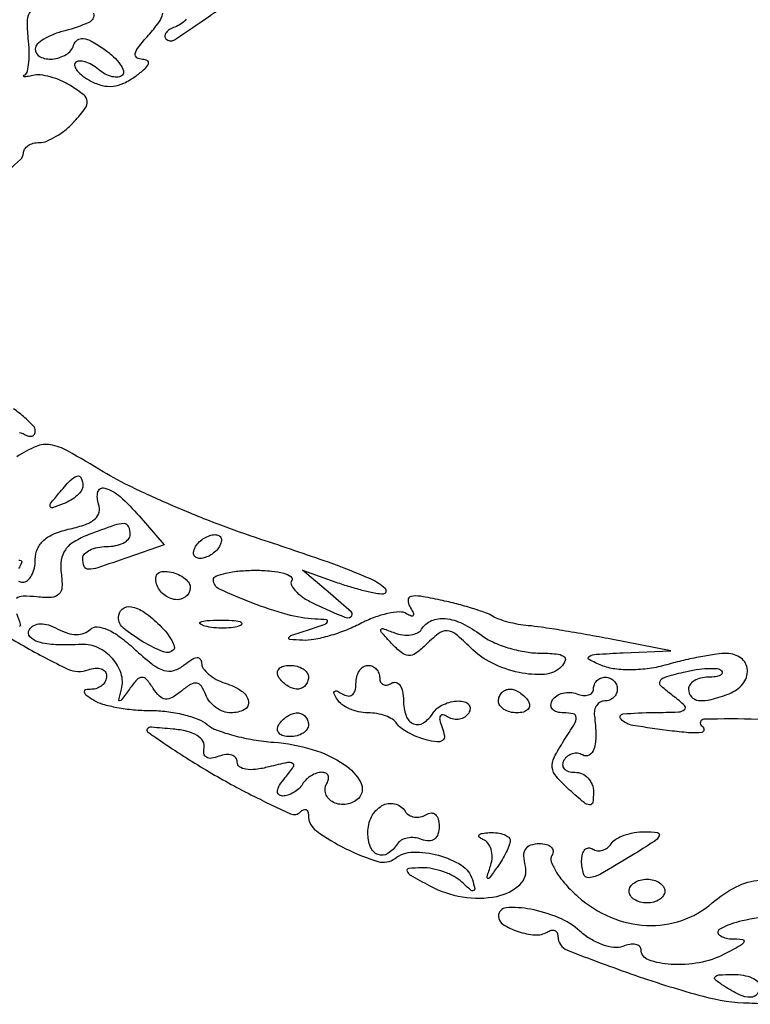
# Model space of a CAD drawing. Extents: x 22 to 658, y 11 to 369.
# Tile 8 of 14: x 429 to 490, y 30 to 113. Entities that reach past the tile are written whole.
import ezdxf

# ---------------------------------------------------------------- set-up
doc = ezdxf.new("R2010")
doc.units = 0

msp = doc.modelspace()

# ---------------------------------------------------------------- linework, layer by layer
for points in [[(442.711536, 113.374935, -0.128073), (441.75, 112.720238, 0.051126), (441.307462, 112.509089, 0.09506), (441.014063, 112.242852, 0.147523), (440.913296, 111.968006, 0.201319), (441, 111.721994, 0.372168), (441.71108, 111.634773, 0.004437), (445.877778, 114.481658, 0.0095)], [(426.723437, 99.755398, 0.005324), (428.762257, 101.568671, 0.211375), (429, 102.105917, -0.148599), (429.103622, 102.44688, -0.098832), (429.395097, 102.737363, -0.082286), (429.830802, 102.933227, -0.064656), (430.345012, 103, 0.097756), (430.974411, 103.124242, 0.038205), (431.769312, 103.524189, 0.035985), (432.587694, 104.101634, 0.037223), (433.30495, 104.784472, 0.022164), (434.20995, 105.878223, 0.189456), (434.37787, 106.479233, 0.204211), (434.085529, 107.008176, 0.026196), (432.99947, 107.768258, 0.037626), (432.16943, 108.203588, 0.035116), (431.264384, 108.521305, 0.037059), (430.419278, 108.686749, 0.090848), (429.789533, 108.64768, -0.0137), (429.326151, 108.54612, -0.067272), (429.059277, 108.531689, -0.519739), (429.021027, 108.596695, -0.150349), (429.114388, 108.702024, 0.202995), (429.33449, 109.008284, 0.03137), (429.45619, 109.762939, 0.030752), (429.490437, 110.722208, 0.022333), (429.415211, 111.788129, -0.034885), (429.346486, 113.301717, -0.183917), (429.655578, 114.05767, -0.168853)], [(434.915543, 113.881483, -0.354008), (434.507656, 113.095526, -0.041449), (432.5, 112.410644, 0.031538), (431.542749, 112.105107, 0.043524), (430.734375, 111.705595, 0.050787), (430.168069, 111.277325, 0.208396), (430, 110.891592, 0.28408), (430.415721, 110.218943, 0.139687), (431.442997, 110.025564, 0.111361), (432.592091, 110.397858, 0.1804), (433.229311, 111.187933, -0.153354), (433.549336, 111.630482, -0.195286), (434.032568, 111.756269, -0.096545), (434.749999, 111.515684, -0.023745), (435.806283, 110.848238, -0.032522), (436.594957, 110.215625, -0.054509), (437.155194, 109.577935, -0.077339), (437.424612, 109.030784, -0.279068), (437.335648, 108.668981, -0.175787), (436.984349, 108.504719, -0.081161), (436.474121, 108.541829, -0.065319), (435.888735, 108.765534, -0.049352), (435.317843, 109.151177, 0.042366), (434.75362, 109.543881, 0.058752), (434.188047, 109.787005, 0.074094), (433.705305, 109.855381, 0.197038), (433.390188, 109.723521, 0.280835), (433.319691, 109.432717, 0.096114), (433.537039, 109.036158, 0.061946), (434.009916, 108.592035, 0.034744), (434.678568, 108.172025, 0.061549), (435.640267, 107.800728, 0.089234), (436.546333, 107.739464, 0.083283), (437.462024, 107.999474, 0.047165), (438.455344, 108.591005, 0.021909), (439.215228, 109.199462, 0.115717), (439.523827, 109.630457, 0.371463), (439.438064, 109.888956, 0.135602), (439.036142, 110, -0.140144), (438.556523, 110.137125, -0.322863), (438.421647, 110.465946, -0.107576), (438.706057, 111.055211, -0.017893), (439.521384, 112.023629, 0.027996), (440.391709, 113.100793, 0.109589), (440.726852, 113.881903, 0.161143)], [(428.665803, 78.598899, -0.108373), (429.069098, 78.457295, 0.067901), (429.425448, 78.299021, 0.141631), (429.726548, 78.29872, 0.190641), (429.924689, 78.451597, 0.135032), (430, 78.725375, 0.18919), (429.832158, 79.153077, 0.025887), (429.131308, 79.834182, 0.026776), (428.175324, 80.585063, 0.019678)], [(490.855503, 54.454852, 0.014936), (486.29901, 54.458353, 0.736824), (486.137632, 53.879009, -0.257756), (486.29994, 53.5775, -0.365189), (486.110933, 53.35804, -0.058043), (485.2029, 53.318448, -0.012067), (483.611343, 53.472535, -0.010527), (480.325464, 53.94129, -0.159525), (479.316714, 54.465353, -0.634523), (479.481765, 54.909822, -0.018775), (482.083333, 55.031803, 0.006527), (484.146995, 55.077959, 0.168302), (484.660951, 55.27665, 0.451111), (484.668132, 55.620759, 0.023785), (483.718083, 56.415385, -0.019698), (482.697168, 57.255204, -0.322931), (482.60664, 57.663275, -0.222304), (482.974303, 57.99025, -0.010873), (484.586081, 58.432249, -0.022642), (485.640927, 58.646767, -0.029751), (486.618756, 58.740795, -0.030247), (487.412352, 58.72167, -0.177022), (487.784665, 58.548668, -0.275946), (487.836547, 58.342831, -0.208699), (487.682579, 58.161171, -0.082986), (487.270013, 58.037771, -0.031271), (486.666667, 58, 0.05808), (486.029224, 57.925704, 0.077243), (485.489583, 57.70625, 0.096011), (485.128, 57.381453, 0.163305), (485, 57, 0.184246), (485.243667, 56.361192, 0.183911), (485.851081, 56.046332, 0.092405), (486.897767, 56.119523, 0.028084), (488.418213, 56.606989, 0.129764), (489.567043, 57.434969, 0.18706), (489.954994, 58.612074, 0.221163), (489.431888, 59.600413, 0.163607), (488.243398, 60, 0.03497), (487.347022, 59.93723, 0.011304), (486.03324, 59.721934, 0.01121), (484.578685, 59.415773, 0.012357), (483.186172, 59.053393, -0.033599), (481.706442, 58.734707, -0.033367), (480.193915, 58.616114, -0.035506), (478.801655, 58.698975, -0.063204), (477.692774, 58.990007, -0.025524), (476.637528, 59.47901, -0.587401), (476.631248, 59.744952, -0.11745), (477.231704, 59.929622, -0.00483), (479.5, 60.054233), (483.5, 60.235238), (478.5, 61.198844, 0.003613), (476.439063, 61.580607, 0.003658), (474.38125, 61.930923, 0.003562), (472.585946, 62.209939, 0.014893), (471.5, 62.337878, -0.02326), (470.660936, 62.450993, -0.020116), (469.79375, 62.645588, -0.0206), (469.021706, 62.886241, -0.053998), (468.5, 63.139056, 0.054018), (467.908724, 63.425555, 0.010981), (466.802313, 63.793823, 0.011457), (465.490368, 64.166026, 0.010517), (464.124895, 64.489336, 0.012104), (462.436718, 64.809198, 0.092016), (461.630883, 64.7927, 0.349398), (461.382052, 64.493979, 0.144961), (461.529403, 63.952424, -0.023305), (461.810401, 63.44648, -0.222789), (461.81568, 63.206047, -0.403774), (461.65462, 63.14044, -0.043248), (461.258587, 63.340185, 0.152573), (460.664771, 63.492293, 0.039945), (459.678335, 63.361427, 0.036771), (458.523783, 63.022858, 0.030504), (457.354078, 62.500854, -0.027209), (456.114614, 61.937903, -0.023024), (454.750885, 61.477049, -0.023658), (453.466553, 61.172886, -0.058055), (452.5, 61.105841, -0.01081), (451.436484, 61.17864, -0.543287), (451.354693, 61.333665, -0.185218), (451.598673, 61.536942, -0.004606), (453, 62, 0.005901), (454.316013, 62.438652, 0.169613), (454.591724, 62.656891, 0.553289), (454.512932, 62.821881, 0.015728), (453.570998, 62.90032, -0.053895), (451.197984, 63.281607, -0.025151), (448.234954, 64.254627, -0.017023), (445.500378, 65.416029, -0.291654), (445, 66.200888, -0.309289), (445.212292, 66.511253, -0.037543), (446.045461, 66.765261, -0.034068), (447.194932, 66.942231, -0.021165), (448.559017, 67, -0.022746), (449.887811, 66.939519, -0.045924), (450.917573, 66.749204, -0.078685), (451.519472, 66.472007, -0.403983), (451.590374, 66.146228, 0.262167), (451.573597, 65.735079, 0.077753), (451.9567, 65.206547, 0.055906), (452.652838, 64.647393, 0.034384), (453.57841, 64.146228, 0.005513), (456.051324, 63.052254, 0.254224), (456.584882, 63.101708, 0.487492), (456.611777, 63.468009, 0.008177), (454.860784, 65.005453), (452.5, 67.010906), (455.3151, 66.005453, 0.012805), (456.479773, 65.622805, 0.013183), (457.651328, 65.304284, 0.013009), (458.679547, 65.081812, 0.053231), (459.3151, 65.030409, 0.679945), (459.472304, 65.459926, 0.077755), (458.216516, 66.268715, 0.019725), (454.682529, 67.670152, 0.005387), (449, 69.599556, -0.012231), (445.395887, 70.878551, -0.009917), (441.594803, 72.420176, -0.010051), (438.145818, 73.982119, -0.025471), (435.72699, 75.291844, 0.00962), (432.721868, 77.044382, 0.084334), (431.274122, 77.55724, 0.143695), (430.066641, 77.4199, 0.045369), (428.447764, 76.55773, -0.020273)], [(428.596262, 66.093162, 0.132745), (428.940983, 66, 0.175957), (429.345112, 66.146763, 0.092808), (429.688914, 66.56416, 0.072983), (429.92163, 67.185775, 0.053179), (430, 67.920545, -0.104232), (430.187682, 68.811073, -0.109967), (430.717226, 69.530561, -0.085139), (431.626441, 70.084747, -0.040352), (432.942935, 70.487466, 0.032002), (434.234059, 70.858996, 0.093076), (435.031836, 71.326199, 0.155454), (435.378898, 71.896163, 0.152393), (435.335946, 72.566922, -0.156506), (435.278566, 73.592075, -0.422642), (435.84768, 73.915269, -0.111268), (437.137998, 73.202145, -0.032156), (438.749316, 71.573302), (440.859303, 69.146603), (437.780428, 68.073302, -0.003584), (435.259154, 67.214597, -0.07557), (434.47974, 67.080611, -0.315785), (434.126383, 67.318414, -0.091929), (434, 68, -0.191087), (434.151477, 68.381882, -0.088204), (434.5875, 68.70625, -0.068025), (435.234582, 68.926307, -0.048028), (436, 69, 0.048028), (436.765418, 69.073693, 0.068025), (437.4125, 69.29375, 0.088204), (437.848523, 69.618118, 0.191087), (438, 70, 0.103619), (437.857781, 70.678892, 0.29775), (437.473423, 70.930169, 0.084985), (436.659436, 70.791, 0.006106), (434.502106, 70.000801, 0.043646), (433.273324, 69.406385, 0.103882), (432.531017, 68.722008, 0.120064), (432.188576, 67.864587, 0.069905), (432.187006, 66.750801, -0.042123), (432.249795, 65.588671, -0.194525), (431.983913, 64.984336, -0.184765), (431.36186, 64.716435, -0.037523), (430.14006, 64.75769, 0.028518), (428.972321, 64.818165, 0.16983), (428.405869, 64.616689, 0.255682)], [(428.608429, 67.841292, -0.309012), (428.808164, 67.80982, -0.323892), (428.845132, 67.616187, -0.028948), (428.595492, 67.154508, 0.068937)], [(428.412953, 63.366246, -0.012496), (428.737062, 62.454112, -0.395704), (428.644788, 62.25666, -0.265844)], [(425.54887, 62.80474, 0.018773), (429.025649, 60.631365, 0.020017), (432.75368, 58.68525, 0.20466), (434.45641, 58.621647, -0.062935), (435.0471, 58.766639, -0.109642), (435.546571, 58.714802, -0.151306), (435.874889, 58.479341, -0.16351), (436, 58.106989, -0.111743), (435.904158, 57.683494, -0.098832), (435.632812, 57.32068, -0.093257), (435.227304, 57.074484, -0.087074), (434.75, 56.984687, 0.043119), (434.231336, 56.933468, 0.407644), (434.114812, 56.767463, 0.195823), (434.270105, 56.51354, 0.017677), (434.897214, 56.084687, 0.072385), (435.661151, 55.743586, 0.02308), (436.876821, 55.459877, 0.022492), (438.277804, 55.265099, 0.023296), (439.674258, 55.2, -0.031016), (441.072369, 55.113188, -0.029183), (442.478289, 54.8539, -0.030453), (443.695746, 54.475141, -0.082743), (444.473749, 54.021786, 0.084383), (445.295509, 53.546511, 0.024026), (446.705659, 53.09799, 0.023466), (448.371979, 52.737629, 0.022907), (450.078173, 52.531461, -0.054749), (453.319893, 51.928719, -0.073421), (456.020906, 50.657792, -0.122785), (457.397149, 49.150766, -0.331701), (457.200151, 47.800151, -0.160373), (456.218595, 47.30481, -0.149809), (455.10401, 47.471081, -0.194078), (454.455575, 48.17851, -0.232061), (454.542705, 49.069098, 0.084127), (454.68711, 49.424726, 0.16288), (454.655281, 49.726548, 0.181168), (454.454072, 49.927338, 0.106881), (454.118034, 50, 0.085235), (453.689814, 49.926467, 0.053414), (453.230237, 49.70625, 0.051777), (452.810561, 49.382526, 0.064269), (452.5, 49, -0.067923), (452.184778, 48.617454, -0.052403), (451.751132, 48.29375, -0.053435), (451.271073, 48.073724, -0.080924), (450.818538, 48, -0.189991), (450.495992, 48.127152, -0.246886), (450.393, 48.422344, -0.105531), (450.576359, 48.911429, -0.030949), (451.052187, 49.562882, 0.020586), (451.726299, 50.44677, 0.424788), (451.66845, 50.742791, 0.199615), (451.240652, 50.820802, 0.008057), (449.674632, 50.454474, -0.029063), (448.555496, 50.241799, -0.070174), (447.715018, 50.250566, -0.123388), (447.196962, 50.467209, -0.236565), (447, 50.860207, 0.168492), (446.874837, 51.221084, 0.150556), (446.547362, 51.447162, 0.107297), (446.048862, 51.492946, 0.061131), (445.459106, 51.345934, -0.054727), (444.83184, 51.181039, -0.168597), (444.406826, 51.261163, -0.224046), (444.196575, 51.562244, -0.097223), (444.209106, 52.06228, 0.195699), (444.11545, 52.615778, 0.119141), (443.63686, 53.088754, 0.076567), (442.778819, 53.440954, 0.036264), (441.596148, 53.636874, 0.00461), (439.775558, 53.787326, 0.221839), (439.441331, 53.660233, 0.454291), (439.46175, 53.411841, 0.009518), (440.596148, 52.60727, 0.014912), (444.405576, 50.176013, 0.017466), (448.160781, 48.108412, 0.01017), (451.478967, 46.513581, 0.312927), (452.335005, 46.668338, -0.079978), (452.589376, 46.852166, -0.221628), (452.804658, 46.858617, -0.217296), (452.950998, 46.697253, -0.077321), (453, 46.382274, 0.240723), (453.673006, 45.065397, 0.041218), (456.154719, 43.565981, 0.0412), (458.847408, 42.494388, 0.242524), (460.296394, 42.757257, -0.160887), (461.814183, 43.287818, -0.071385), (463.943912, 43.019595, -0.072334), (465.877691, 42.173989, -0.181475), (466.800861, 40.972417, -0.017225), (467.004797, 40.210782, -0.407928), (466.899432, 40.037947, -0.24586), (466.644166, 40.098652, -0.010163), (465.925, 40.75, 0.064556), (465.268471, 41.226023, 0.038565), (464.387031, 41.621051, 0.038001), (463.432038, 41.883575, 0.053008), (462.55, 41.959962, 0.018912), (461.440006, 41.896237, 0.504995), (461.309177, 41.678157, 0.165508), (461.605472, 41.342341, 0.005575), (463.171352, 40.469233, 0.08371), (465.973082, 39.508112, 0.090854), (468.852803, 39.559299, 0.134469), (470.795499, 40.537138, 0.28024), (471.263339, 42.100994, -0.054662), (471.137087, 42.956232, -0.149339), (471.292048, 43.540767, -0.174765), (471.724878, 43.883068, -0.080951), (472.442386, 44, -0.06051), (473.03954, 43.927467, -0.129266), (473.444596, 43.706787, -0.191497), (473.596876, 43.380302, -0.154099), (473.501129, 43.001827, 0.23357), (473.449046, 42.453266, 0.049829), (473.890257, 41.571239, 0.042354), (474.661694, 40.552365, 0.02915), (475.692112, 39.533428, 0.0794), (478.431909, 37.804075, 0.089598), (481.461872, 37.107858, 0.093831), (484.430394, 37.526114, 0.097144), (487, 39, -0.060703), (489.023862, 40.364464, -0.097505), (491.019167, 40.932907, -0.16718)], [(492.25, 37.923489, 0.027423), (489.520247, 37.492773, 0.068845), (487.630591, 36.805565, 0.562879), (487.600402, 36.295953, 0.150348), (488.583333, 35.985258, -0.022173), (489.549804, 35.934927, -0.513248), (489.667913, 35.73151, -0.163312), (489.37809, 35.417962, -0.006666), (488, 34.687145, -0.073749), (485.904305, 33.976247, -0.059221), (483.525033, 33.829733, -0.070416), (481.61945, 34.210861, -0.318343), (481, 35.085192, 0.218041), (480.874114, 35.360144, 0.136634), (480.548434, 35.513662, 0.086788), (480.051786, 35.511556, 0.047291), (479.462755, 35.347334, -0.122257), (478.724478, 35.255989, -0.055394), (477.769794, 35.480409, -0.050174), (476.762962, 35.956645, -0.048432), (475.858168, 36.628719, 0.08517), (474.070182, 37.76402, 0.053056), (471.684685, 38.475329, 0.062504), (469.647861, 38.595494, 0.395036), (469, 37.903454, 0.25751), (469.388918, 37.198379, 0.061169), (470.646529, 36.605596, 0.059409), (472.087044, 36.314179, 0.15997), (473.090242, 36.555773, -0.077464), (473.438087, 36.702411, -0.155092), (473.732759, 36.683705, -0.185834), (473.928021, 36.505912, -0.116704), (474, 36.201729, 0.308418), (474.798601, 35.030209, 0.009748), (480.491687, 32.922002, 0.017867), (486.23512, 31.148948, 0.060047), (490.122681, 30.586234, -0.020903), (491.75606, 30.478931, -0.076209)]]:
    msp.add_lwpolyline(points, format="xyb")
for points in [[(434, 74.106989, -0.148172), (433.882557, 73.719384, -0.058677), (433.517826, 73.291272, -0.05126), (432.986565, 72.891147, -0.0442), (432.358556, 72.584097, -0.012731), (431.458284, 72.264678, -0.389672), (431.258808, 72.355597, -0.27071), (431.292701, 72.617386, -0.008807), (431.981001, 73.477108, -0.017238), (432.946872, 74.562498, -0.127361), (433.530548, 74.925, -0.389178), (433.870501, 74.765008, -0.097466)], [(445.5, 69, -0.064269), (445.189439, 68.617474, -0.051777), (444.769763, 68.29375, -0.053414), (444.310186, 68.073533, -0.085235), (443.881966, 68, -0.117858), (443.550471, 68.079239, -0.186277), (443.357263, 68.29375, -0.154201), (443.338175, 68.617617, -0.076764), (443.5, 69, -0.064269), (443.810561, 69.382526, -0.051777), (444.230237, 69.70625, -0.053414), (444.689814, 69.926467, -0.085235), (445.118034, 70, -0.117858), (445.449529, 69.920761, -0.186277), (445.642737, 69.70625, -0.154201), (445.661825, 69.382383, -0.076764)], [(443.052821, 65.5, -0.222662), (442.657365, 64.760286, -0.193087), (441.800731, 64.532228, -0.144703), (440.825283, 64.95468, -0.139121), (440.218166, 65.845503, -0.095591), (440.147553, 66.380834, -0.209098), (440.33175, 66.741918, -0.165894), (440.766066, 66.904421, -0.058438), (441.437653, 66.845503, -0.055333), (442.071665, 66.63905, -0.067404), (442.600154, 66.307742, -0.080237), (442.947923, 65.908094, -0.153371)], [(440.47619, 62.380952, -0.026989), (441.063058, 61.727062, -0.042531), (441.483938, 61.101796, -0.052225), (441.70414, 60.585429, -0.277872), (441.633265, 60.299932, -0.300927), (440.7997, 60.130279, -0.037384), (439.05556, 60.991288, -0.038002), (437.431934, 62.124288, -0.225081), (437, 63.035184, -0.21869), (437.323449, 63.739331, -0.227724), (438.059981, 63.936673, -0.106778), (439.190911, 63.460153, -0.043496)], [(434.627664, 62.027664, -0.219768), (435.203595, 62.239686, -0.083991), (436.051984, 62.025308, -0.056261), (437.11327, 61.407043, -0.026948), (438.327512, 60.397133, 0.019788), (439.824019, 59.11578, 0.089499), (440.834208, 58.576948, 0.153268), (441.679361, 58.570766, 0.099292), (442.546652, 59.038718, -0.030309), (443.170643, 59.495711, -0.117516), (443.619816, 59.653371, -0.267729), (443.888366, 59.533577, -0.158309), (444, 59.189832, 0.156117), (444.144084, 58.739618, 0.062529), (444.5875, 58.258233, 0.053726), (445.234796, 57.820897, 0.044907), (446, 57.5, -0.070862), (447.372916, 56.838804, -0.201459), (447.945667, 55.970091, -0.331712), (447.605427, 55.275144, -0.119293), (446.468615, 55, -0.089838), (445.839435, 55.113969, -0.066618), (445.215114, 55.448122, -0.065463), (444.690107, 55.942351, -0.079779), (444.351832, 56.525523, 0.051456), (443.987776, 57.243588, 0.214773), (443.590825, 57.501186, 0.178655), (443.082093, 57.397495, 0.034533), (442.307002, 56.839826, -0.040531), (441.525862, 56.291887, -0.157432), (440.956212, 56.165466, -0.175246), (440.457401, 56.400834, -0.052848), (439.923785, 57.064302, 0.033035), (439.374904, 57.804908, 0.228637), (438.973174, 57.983061, 0.205327), (438.554862, 57.787574, 0.026577), (437.923869, 57, -0.003433), (437.264543, 56.094173, -0.234515), (437.100554, 56.010038, -0.491238), (437.02427, 56.106147, -0.005956), (437.254226, 56.991071, 0.144417), (437.227063, 58.30292, 0.105153), (436.50166, 59.578457, 0.101229), (435.290587, 60.484681, 0.123658), (433.906463, 60.757432, -0.020864), (431.732557, 60.736168, -0.06097), (430.25325, 60.965389, -0.145298), (429.55055, 61.409965, -0.329088), (429.501671, 62.002704, -0.133356), (429.887091, 62.363256, -0.117404), (430.421459, 62.501519, -0.085884), (431.100886, 62.397517, -0.042064), (431.907493, 62.049508, 0.048759), (432.711963, 61.715101, 0.072246), (433.465555, 61.599455, 0.08623), (434.117585, 61.70736, 0.112815)], [(447.269032, 62.344063, -0.06278), (446.671085, 62.185595, -0.030339), (445.880008, 62.127736, -0.029507), (445.036634, 62.167106, -0.037336), (444.269032, 62.307009, -0.087174), (443.883358, 62.48334, -0.597527), (443.900903, 62.643467, -0.080377), (444.431793, 62.764444, -0.012823), (445.5, 62.805051, -0.014395), (446.580113, 62.787295, -0.052471), (447.257153, 62.684921, -0.333666), (447.386009, 62.52287, -0.31318)], [(467.55887, 61.531803, 0.05683), (468.514909, 60.966466, 0.030738), (469.796356, 60.485547, 0.030193), (471.178332, 60.151447, 0.041538), (472.45, 60.031803, -0.016781), (473.859346, 59.969273, -0.122657), (474.495482, 59.757056, -0.357189), (474.614071, 59.397493, -0.104843), (474.273216, 58.873216, -0.181675), (472.884931, 58.243283, -0.069295), (470.732338, 58.398176, -0.063468), (468.450116, 59.197703, -0.08059), (466.641356, 60.501501, 0.023801), (465.415111, 61.616246, 0.164359), (464.665951, 61.902006, 0.178683), (463.931, 61.662494, 0.02919), (462.792978, 60.650121, -0.043652), (462.0184, 60.000148, -0.171414), (461.426632, 59.835495, -0.155105), (460.826089, 60.072517, -0.033955), (460.004307, 60.840473, -0.005337), (459.15609, 61.768147, -0.255104), (459.100184, 62.006419, -0.432733), (459.26461, 62.093047, -0.008626), (460.250732, 61.734027, 0.058072), (460.939167, 61.557952, 0.067498), (461.614536, 61.558231, 0.078536), (462.174811, 61.726617, 0.143094), (462.526992, 62.043674, -0.154505), (463.359495, 62.760154, -0.127033), (464.52391, 62.93773, -0.09037), (465.960736, 62.522033, -0.046454)], [(453, 58, -0.092995), (452.928382, 57.618268, -0.096318), (452.723586, 57.29375, -0.099231), (452.418051, 57.076556, -0.105429), (452.059017, 57, -0.089642), (451.653442, 57.073302, -0.053229), (451.2129, 57.29375, -0.051032), (450.806203, 57.617485, -0.06081), (450.5, 58, -0.139169), (450.392057, 58.379648, -0.191142), (450.521475, 58.70625, -0.138808), (450.889346, 58.926733, -0.066118), (451.440983, 59, -0.062283), (452.037096, 58.925455, -0.080552), (452.542039, 58.70625, -0.097988), (452.879982, 58.381379, -0.153634)], [(459, 57.940983, 0.108972), (459.078288, 57.586039, 0.182303), (459.29375, 57.3746, 0.161196), (459.6179, 57.343488, 0.082592), (460, 57.5, -0.202618), (460.378123, 57.558599, -0.181468), (460.70625, 57.33165, -0.104212), (460.928459, 56.804599, -0.047867), (461, 56.059017, 0.083135), (461.217387, 54.760621, 0.212706), (461.853635, 54.078943, 0.25338), (462.690902, 54.159251, 0.106723), (463.5, 55, -0.091204), (463.846464, 55.382904, -0.053126), (464.377112, 55.70625, -0.050746), (464.99842, 55.925822, -0.059645), (465.618034, 56, -0.070705), (466.145694, 55.925009, -0.145869), (466.4929, 55.701458, -0.189559), (466.608092, 55.369906, -0.129031), (466.489919, 54.983688, -0.107504), (466.165932, 54.648066, -0.09956), (465.72294, 54.465773, -0.095744), (465.228981, 54.465272, -0.091172), (464.760963, 54.647733, 0.07152), (464.337172, 54.832318, 0.340427), (464.108161, 54.738648, 0.193182), (464.059662, 54.405665, 0.032356), (464.255243, 53.77723, -0.055718), (464.443078, 53.056918, -0.270051), (464.29104, 52.680374, -0.199011), (463.833145, 52.555304, -0.032393), (462.909598, 52.733892, -0.03192), (462.126811, 52.992949, -0.031446), (461.379299, 53.350621, -0.033075), (460.767079, 53.747615, -0.09423), (460.425399, 54.120707, 0.119519), (460.083691, 54.45828, 0.048439), (459.488772, 54.741708, 0.044295), (458.760229, 54.934943, 0.042709), (458, 55, -0.055236), (457.227195, 55.085634, -0.049494), (456.461263, 55.339137, -0.052524), (455.814841, 55.712249, -0.097504), (455.404508, 56.154508, -0.029004), (455.156574, 56.613152, -0.315645), (455.190983, 56.809017, -0.315645), (455.386848, 56.843426, -0.029004), (455.845492, 56.595492, 0.099174), (456.307968, 56.42359, 0.20018), (456.679285, 56.513263, 0.168066), (456.920525, 56.861625, 0.068269), (457, 57.440983, -0.062283), (457.074545, 58.037096, -0.080552), (457.29375, 58.542039, -0.097988), (457.618621, 58.879982, -0.153634), (458, 59, -0.105053), (458.381556, 58.918938, -0.099167), (458.70625, 58.688914, -0.09642), (458.923877, 58.345238, -0.093332)], [(479, 57, -0.103509), (478.920151, 56.618424, -0.098889), (478.693373, 56.29375, -0.096831), (478.3546, 56.07618, -0.09474), (477.956163, 56, 0.124261), (477.571023, 55.902783, 0.116034), (477.266635, 55.632812, 0.103799), (477.091687, 55.227367, 0.082595), (477.074646, 54.75, -0.02799), (477.195481, 53.10147, -0.07856), (477.034927, 51.958797, -0.190005), (476.629298, 51.448825, -0.275927), (476.069098, 51.457295, 0.108373), (475.665803, 51.598899, 0.099685), (475.22714, 51.565079, 0.095498), (474.820631, 51.360589, 0.090427), (474.510081, 51.016312, 0.136093), (474.397824, 50.63036, 0.190788), (474.524436, 50.298542, 0.140899), (474.890269, 50.074611, 0.067432), (475.440983, 50, -0.105311), (476.035831, 49.873307, -0.099211), (476.542039, 49.513847, -0.09635), (476.881337, 48.976772, -0.093101), (477, 48.345012, -0.037928), (476.933036, 47.463496, -0.393614), (476.67204, 47.257069, -0.156211), (476.200688, 47.451214, -0.008733), (474.991552, 48.507646, -0.027596), (473.874151, 49.637055, -0.153843), (473.531259, 50.405749, -0.149206), (473.685639, 51.244897, -0.025475), (474.514604, 52.662633, 0.00966), (475.395132, 54.06485, 0.141695), (475.543452, 54.622657, 0.350476), (475.298497, 54.915951, 0.050234), (474.464036, 55, -0.0704), (473.90729, 55.07878, -0.14542), (473.540623, 55.313776, -0.189692), (473.418483, 55.662273, -0.129656), (473.542134, 56.068174, -0.109884), (473.900093, 56.435515, -0.081902), (474.419289, 56.66489, -0.076891), (475.017004, 56.72431, -0.078162), (475.601151, 56.599558, 0.060487), (476.136572, 56.465361, 0.106442), (476.589088, 56.504982, 0.150241), (476.886291, 56.707295, 0.170338), (477, 57.031385, -0.102345), (477.076457, 57.401, -0.098664), (477.29375, 57.715469, -0.097132), (477.618313, 57.92617, -0.095827), (478, 58, -0.099038), (478.381638, 57.923658, -0.097945), (478.70625, 57.70625, -0.097945), (478.923658, 57.381638, -0.099038)], [(471.5, 56, -0.139169), (471.607943, 55.620352, -0.191142), (471.478525, 55.29375, -0.138808), (471.110654, 55.073267, -0.066118), (470.559017, 55, -0.062283), (469.962904, 55.074545, -0.080552), (469.457961, 55.29375, -0.097988), (469.120018, 55.618621, -0.153634), (469, 56, -0.092995), (469.071618, 56.381732, -0.096318), (469.276414, 56.70625, -0.099231), (469.581949, 56.923444, -0.105429), (469.940983, 57, -0.089642), (470.346558, 56.926698, -0.053229), (470.7871, 56.70625, -0.051032), (471.193797, 56.382515, -0.06081)], [(453, 54, -0.153634), (452.879982, 53.618621, -0.097988), (452.542039, 53.29375, -0.080552), (452.037096, 53.074545, -0.062283), (451.440983, 53, -0.066118), (450.889346, 53.073267, -0.138808), (450.521475, 53.29375, -0.191142), (450.392057, 53.620352, -0.139169), (450.5, 54, -0.06081), (450.806203, 54.382515, -0.051032), (451.2129, 54.70625, -0.053229), (451.653442, 54.926698, -0.089642), (452.059017, 55, -0.105429), (452.418051, 54.923444, -0.099231), (452.723586, 54.70625, -0.096318), (452.928382, 54.381732, -0.092995)], [(462.888197, 46.430902, -0.119402), (463.326251, 46.574076, -0.202741), (463.686274, 46.454031, -0.151024), (463.922895, 46.067323, -0.062413), (464, 45.452028, -0.072405), (463.903221, 44.787213, -0.160721), (463.614247, 44.371841, -0.170709), (463.148892, 44.22478, -0.083779), (462.532025, 44.349337, 0.066719), (461.926665, 44.493102, 0.072258), (461.321649, 44.466258, 0.081026), (460.809536, 44.279146, 0.126981), (460.473008, 43.956326, -0.110794), (459.69073, 43.156428, -0.241077), (458.859687, 43.070761, -0.211748), (458.223085, 43.710346, -0.091688), (458, 44.916667, -0.116479), (458.318186, 46.26399, -0.147287), (459.192425, 47.190653, -0.192022), (460.257702, 47.343602, -0.191253), (461.138197, 46.721941, 0.110297), (461.466838, 46.401348, 0.09743), (461.915515, 46.232952, 0.092425), (462.415263, 46.242712, 0.087654)], [(469.984687, 44.25, -0.086049), (469.909596, 43.863903, -0.022234), (469.656911, 43.279688, -0.021951), (469.304493, 42.629314, -0.020782), (468.890355, 42, -0.00352), (468.24536, 41.116548, -0.326774), (468.101665, 41.071869, -0.403342), (468.040705, 41.190753, -0.004028), (468.349491, 42.185392, 0.070147), (468.465617, 42.86594, 0.080735), (468.378877, 43.518363, 0.091963), (468.108282, 44.042336, 0.131835), (467.693823, 44.356445, -0.076249), (467.373689, 44.54772, -0.439962), (467.364748, 44.722633, -0.16276), (467.639004, 44.862025, -0.025619), (468.25, 44.921053, -0.040951), (468.919022, 44.896439, -0.062703), (469.481439, 44.756497, -0.085122), (469.859079, 44.530669, -0.224257)], [(480.22583, 42.996262, -0.00635), (477.597778, 41.439374, -0.105139), (476.634756, 41.128116, -0.362772), (476.157374, 41.449767, -0.070584), (476, 42.559017, -0.06068), (476.067661, 43.114487, -0.129571), (476.273452, 43.49107, -0.191518), (476.57792, 43.63237, -0.153598), (476.930902, 43.542705, 0.108373), (477.334197, 43.401101, 0.099685), (477.77286, 43.434921, 0.095498), (478.179369, 43.639411, 0.090427), (478.489919, 43.983688, -0.120316), (478.885874, 44.373625, -0.048395), (479.577126, 44.70036, -0.044222), (480.424294, 44.922504, -0.042467), (481.309017, 44.996262, -0.033281), (482.397642, 44.921856, -0.524552), (482.539556, 44.642358, -0.12656), (482.100885, 44.169725, -0.005837)], [(483, 40, -0.148195), (482.884432, 39.618646, -0.098894), (482.559375, 39.29375, -0.082425), (482.073457, 39.074694, -0.064853), (481.5, 39, -0.064853), (480.926543, 39.074694, -0.082425), (480.440625, 39.29375, -0.098894), (480.115568, 39.618646, -0.148195), (480, 40, -0.148195), (480.115568, 40.381354, -0.098894), (480.440625, 40.70625, -0.082425), (480.926543, 40.925306, -0.064853), (481.5, 41, -0.064853), (482.073457, 40.925306, -0.082425), (482.559375, 40.70625, -0.098894), (482.884432, 40.381354, -0.148195)], [(491, 32, -0.163584), (490.775753, 31.332924, -0.234725), (490.227035, 31.060308, -0.112355), (489.301377, 31.270972, -0.031558), (488, 32, -0.023197), (487.271114, 32.520491, -0.409657), (487.237851, 32.781653, -0.220444), (487.555791, 32.949578, -0.011293), (488.75, 32.984687, -0.042523), (489.611405, 32.917196, -0.062416), (490.339063, 32.701752, -0.082215), (490.832025, 32.381177, -0.210568)]]:
    msp.add_lwpolyline(points, format="xyb", close=True)

doc.saveas('drawing.dxf')
